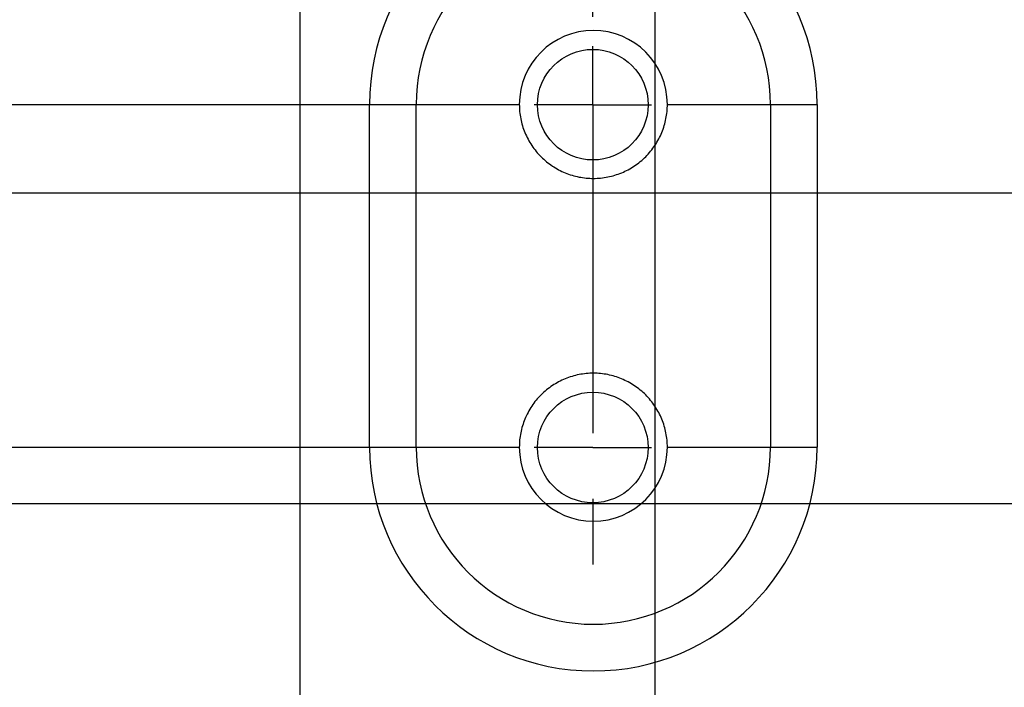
# Model space of a CAD drawing. Header units: inches. Extents: x 0 to 34, y 0 to 22.
# Tile 19 of 36: x 10.4 to 12.5, y 12.2 to 13.6. Entities that reach past the tile are written whole.
import ezdxf

# ---------------------------------------------------------------- set-up
doc = ezdxf.new("R2010")
doc.units = ezdxf.units.IN
doc.header["$LTSCALE"] = 1.87
doc.header["$MEASUREMENT"] = 0
doc.linetypes.add('CENTER', pattern=[0.6, 0.375, -0.075, 0.075, -0.075])
doc.layers.get('0').update_dxf_attribs({"linetype": 'CONTINUOUS'})
for name, color, linetype in [('02___PRT_ALL_AXES', 7, 'CONTINUOUS'), ('DETAIL', 7, 'CONTINUOUS'), ('DIMENSIONS', 7, 'CONTINUOUS')]:
    doc.layers.add(name, color=color, linetype=linetype)
doc.styles.get("Standard").update_dxf_attribs({"font": 'txt', "width": 0.8})
doc.dimstyles.new('DIMSTYLE_1', dxfattribs={"dimtxt": 0.125, "dimasz": 0.18, "dimexe": 0.125, "dimexo": 0.0625, "dimgap": 0.03125, "dimtad": 0, "dimtih": 1, "dimtoh": 1, "dimlfac": 0.5, "dimzin": 4, "dimdsep": 46, "dimtxsty": 'STANDARD', "dimblk": '_FILLED', "dimblk1": '_FILLED', "dimblk2": '_FILLED', "dimcen": 0.09, "dimazin": 1, "dimtp": 0.001, "dimtm": 0.001, "dimtfac": 1, "dimtofl": 0, "dimtmove": 0, "dimatfit": 3, "dimldrblk": '_FILLED', "dimfxl": 1, "dimtolj": 1, "dimtzin": 4, "dimarcsym": 0})
doc.dimstyles.get("Standard").update_dxf_attribs({"dimtxt": 0.125, "dimasz": 0.18, "dimexe": 0.125, "dimexo": 0.0625, "dimgap": 0.09, "dimtad": 0, "dimtih": 1, "dimtoh": 1, "dimzin": 4, "dimdsep": 46, "dimtxsty": 'STANDARD', "dimblk": '_FILLED', "dimblk1": '_FILLED', "dimblk2": '_FILLED', "dimcen": 0.09, "dimazin": 1, "dimtol": 1, "dimtp": 0.02, "dimtm": 0.02, "dimtfac": 1, "dimtofl": 0, "dimtmove": 0, "dimatfit": 3, "dimldrblk": '_FILLED', "dimfxl": 1, "dimtolj": 1, "dimtzin": 4, "dimarcsym": 0})

# ---------------------------------------------------------------- blocks, each defined once
blk = doc.blocks.new('*D7')
at = {"layer": 'DIMENSIONS', "color": 2, "linetype": 'CONTINUOUS'}
blk.add_line((11.7927, 11.8087), (11.7927, 15.6983), dxfattribs=at)
at = {"layer": 'DIMENSIONS', "color": 2, "linetype": 'CONTINUOUS', "insert": (11.7302, 15.7608), "char_height": 0.125, "width": 1.125, "attachment_point": 1, "rotation": 90, "line_spacing_factor": 0.9}
blk.add_mtext('1.67{\\ftxt.shx;\\W1.000000;\\H0.125000; }[42.3]', dxfattribs=at)
blk = doc.blocks.new('_FILLED')
at = {"color": 0, "linetype": 'BYBLOCK'}
blk.add_solid([(0, 0), (-1, 0.174), (-1, -0.174)], dxfattribs=at)
blk = doc.blocks.new('*D8')
at = {"layer": 'DIMENSIONS', "color": 2, "linetype": 'CONTINUOUS'}
blk.add_line((13.1804, 11.4557), (13.1804, 15.6983), dxfattribs=at)
at = {"layer": 'DIMENSIONS', "color": 2, "linetype": 'CONTINUOUS', "insert": (13.1179, 15.7608), "char_height": 0.125, "width": 0.925, "attachment_point": 1, "rotation": 90, "line_spacing_factor": 0.9}
blk.add_mtext('2.36{\\ftxt.shx;\\W1.000000;\\H0.125000; }[60]', dxfattribs=at)
blk = doc.blocks.new('*D10')
at = {"layer": 'DIMENSIONS', "color": 2, "linetype": 'CONTINUOUS'}
blk.add_line((15.2432, 13.6323), (15.2432, 15.6983), dxfattribs=at)
at = {"layer": 'DIMENSIONS', "color": 2, "linetype": 'CONTINUOUS', "insert": (15.1807, 15.7608), "char_height": 0.125, "width": 1.125, "attachment_point": 1, "rotation": 90, "line_spacing_factor": 0.9}
blk.add_mtext('3.39{\\ftxt.shx;\\W1.000000;\\H0.125000; }[86.2]', dxfattribs=at)
blk = doc.blocks.new('*D23')
at = {"layer": 'DIMENSIONS', "color": 2, "linetype": 'CONTINUOUS'}
blk.add_line((13.2409, 12.6112), (7.6467, 12.6112), dxfattribs=at)
at = {"layer": 'DIMENSIONS', "color": 2, "linetype": 'CONTINUOUS', "insert": (7.5842, 12.6737), "char_height": 0.125, "width": 1.125, "attachment_point": 3, "line_spacing_factor": 0.9}
blk.add_mtext('2.27{\\ftxt.shx;\\W1.000000;\\H0.125000; }[57.6]', dxfattribs=at)
blk = doc.blocks.new('*D24')
at = {"layer": 'DIMENSIONS', "color": 2, "linetype": 'CONTINUOUS'}
blk.add_line((13.2409, 13.7112), (7.6467, 13.7112), dxfattribs=at)
at = {"layer": 'DIMENSIONS', "color": 2, "linetype": 'CONTINUOUS', "insert": (7.5842, 13.7737), "char_height": 0.125, "width": 1.125, "attachment_point": 3, "line_spacing_factor": 0.9}
blk.add_mtext('2.82{\\ftxt.shx;\\W1.000000;\\H0.125000; }[71.6]', dxfattribs=at)
blk = doc.blocks.new('*D25')
at = {"layer": 'DIMENSIONS', "color": 2, "linetype": 'CONTINUOUS'}
for p, q in [((14.4115, 13.4448), (14.2211, 13.2743)), ((15.0556, 13.4448), (14.4115, 13.4448)), ((14.2211, 13.2743), (7.6467, 13.2743))]:
    blk.add_line(p, q, dxfattribs=at)
at = {"layer": 'DIMENSIONS', "color": 2, "linetype": 'CONTINUOUS', "insert": (7.5842, 13.3368), "char_height": 0.125, "width": 1.125, "attachment_point": 3, "line_spacing_factor": 0.9}
blk.add_mtext('2.69{\\ftxt.shx;\\W1.000000;\\H0.125000; }[68.2]', dxfattribs=at)
blk = doc.blocks.new('*D26')
at = {"layer": 'DIMENSIONS', "color": 2, "linetype": 'CONTINUOUS'}
for p, q in [((7.788, 12.8649), (7.6467, 12.8649)), ((7.9001, 12.7312), (7.788, 12.8649)), ((11.4974, 12.7312), (7.9001, 12.7312))]:
    blk.add_line(p, q, dxfattribs=at)
at = {"layer": 'DIMENSIONS', "color": 2, "linetype": 'CONTINUOUS', "insert": (7.5842, 12.9274), "char_height": 0.125, "width": 1.125, "attachment_point": 3, "line_spacing_factor": 0.9}
blk.add_mtext('2.33{\\ftxt.shx;\\W1.000000;\\H0.125000; }[59.2]', dxfattribs=at)
blk = doc.blocks.new('*D27')
at = {"layer": 'DIMENSIONS', "color": 2, "linetype": 'CONTINUOUS'}
blk.add_line((11.4719, 13.4632), (7.6467, 13.4632), dxfattribs=at)
at = {"layer": 'DIMENSIONS', "color": 2, "linetype": 'CONTINUOUS', "insert": (7.5842, 13.5257), "char_height": 0.125, "width": 1.125, "attachment_point": 3, "line_spacing_factor": 0.9}
blk.add_mtext('2.70{\\ftxt.shx;\\W1.000000;\\H0.125000; }[68.5]', dxfattribs=at)
blk = doc.blocks.new('*D29')
at = {"layer": 'DIMENSIONS', "color": 2, "linetype": 'CONTINUOUS'}
blk.add_line((11.6569, 14.1892), (7.6467, 14.1892), dxfattribs=at)
at = {"layer": 'DIMENSIONS', "color": 2, "linetype": 'CONTINUOUS', "insert": (7.5842, 14.2517), "char_height": 0.125, "width": 1.125, "attachment_point": 3, "line_spacing_factor": 0.9}
blk.add_mtext('3.06{\\ftxt.shx;\\W1.000000;\\H0.125000; }[77.7]', dxfattribs=at)
blk = doc.blocks.new('*D36')
at = {"layer": 'DIMENSIONS', "color": 2, "linetype": 'CONTINUOUS'}
for p, q in [((11.523, 15.5453), (11.523, 15.6983)), ((11.6596, 15.3867), (11.523, 15.5453)), ((11.6596, 13.6509), (11.6596, 15.3867))]:
    blk.add_line(p, q, dxfattribs=at)
at = {"layer": 'DIMENSIONS', "color": 2, "linetype": 'CONTINUOUS', "insert": (11.4605, 15.7608), "char_height": 0.125, "width": 1.125, "attachment_point": 1, "rotation": 90, "line_spacing_factor": 0.9}
blk.add_mtext('1.60{\\ftxt.shx;\\W1.000000;\\H0.125000; }[40.7]', dxfattribs=at)
blk = doc.blocks.new('*D40')
at = {"layer": 'DIMENSIONS', "color": 2, "linetype": 'CONTINUOUS'}
blk.add_line((11.0346, 11.9207), (11.0346, 15.6983), dxfattribs=at)
at = {"layer": 'DIMENSIONS', "color": 2, "linetype": 'CONTINUOUS', "insert": (10.9721, 15.7608), "char_height": 0.125, "width": 1.125, "attachment_point": 1, "rotation": 90, "line_spacing_factor": 0.9}
blk.add_mtext('1.29{\\ftxt.shx;\\W1.000000;\\H0.125000; }[32.7]', dxfattribs=at)

msp = doc.modelspace()

# ---------------------------------------------------------------- linework, layer by layer
at = {"color": 7, "linetype": 'CONTINUOUS'}
for centre in [(11.6596, 13.4632), (11.6596, 12.7312)]:
    msp.add_circle(centre, 0.1181, dxfattribs=at)
at = {"layer": '02___PRT_ALL_AXES', "color": 7, "linetype": 'CENTER'}
for p, q in [((11.6596, 13.4632), (11.6596, 13.5884)), ((11.6596, 13.4632), (11.5344, 13.4632)), ((11.6596, 13.4632), (11.6596, 12.474)), ((11.6596, 13.4632), (11.7848, 13.4632)), ((11.6596, 12.7312), (11.5344, 12.7312)), ((11.6596, 12.7312), (11.7848, 12.7312))]:
    msp.add_line(p, q, dxfattribs=at)
at = {"layer": '02___PRT_ALL_AXES', "color": 3, "linetype": 'CONTINUOUS'}
for p, q in [((11.1829, 12.7318), (11.1829, 13.4638)), ((11.1829, 13.4638), (11.5027, 13.4638)), ((11.2827, 12.7318), (11.2827, 13.4638)), ((11.8187, 13.4638), (12.1384, 13.4638)), ((12.0387, 13.4638), (12.0387, 12.7318)), ((12.1384, 13.4638), (12.1384, 12.7318)), ((11.1829, 12.7318), (11.5027, 12.7318)), ((11.8187, 12.7318), (12.1384, 12.7318))]:
    msp.add_line(p, q, dxfattribs=at)
for centre, radius, start, end in [((11.6607, 13.4638), 0.4777, 0, 180), ((11.6607, 13.4638), 0.378, 0, 180), ((11.6607, 13.4638), 0.158, 0, 180), ((11.6607, 12.7318), 0.4777, 180, 360), ((11.6607, 12.7318), 0.378, 180, 360), ((11.6607, 12.7318), 0.158, 180, 360)]:
    msp.add_arc(centre, radius, start, end, dxfattribs=at)
for points, knots in [([(11.5027, 13.4638), (11.5027, 13.4586), (11.5031, 13.4484), (11.5054, 13.4331), (11.5091, 13.4182), (11.5144, 13.4035), (11.521, 13.3893), (11.5291, 13.3759), (11.5384, 13.3633), (11.5524, 13.3479), (11.5686, 13.3347), (11.5864, 13.3241), (11.6004, 13.3174), (11.6151, 13.3122), (11.6351, 13.3073), (11.6557, 13.3053), (11.6763, 13.3063), (11.6916, 13.3086), (11.7067, 13.3124), (11.7213, 13.3176), (11.7353, 13.3242), (11.7486, 13.3322), (11.7611, 13.3415), (11.7727, 13.352), (11.7832, 13.3637), (11.7926, 13.3763), (11.8006, 13.3898), (11.8071, 13.4039), (11.8123, 13.4185), (11.816, 13.4333), (11.8182, 13.4485), (11.8187, 13.4587), (11.8187, 13.4638)], [0, 0, 0, 0, 0.031138, 0.061978, 0.092991, 0.124386, 0.155968, 0.187532, 0.219024, 0.250463, 0.313141, 0.344451, 0.375717, 0.406934, 0.438099, 0.500296, 0.531464, 0.562653, 0.59384, 0.625025, 0.656231, 0.68748, 0.718815, 0.75029, 0.781936, 0.813626, 0.845194, 0.876533, 0.907599, 0.938351, 0.969015, 1, 1, 1, 1]), ([(11.8187, 12.7318), (11.8187, 12.7369), (11.8182, 12.7471), (11.816, 12.7623), (11.8123, 12.7772), (11.8071, 12.7917), (11.8005, 12.8058), (11.7925, 12.8193), (11.7832, 12.8319), (11.7727, 12.8436), (11.7611, 12.8541), (11.7486, 12.8634), (11.7353, 12.8713), (11.7212, 12.878), (11.7067, 12.8832), (11.6866, 12.8882), (11.6609, 12.8908), (11.6351, 12.8883), (11.6151, 12.8833), (11.6005, 12.8781), (11.5864, 12.8715), (11.5686, 12.8609), (11.5484, 12.8444), (11.5317, 12.8242), (11.521, 12.8063), (11.5144, 12.7921), (11.5092, 12.7774), (11.5054, 12.7625), (11.5031, 12.7472), (11.5027, 12.7369), (11.5027, 12.7318)], [0, 0, 0, 0, 0.031018, 0.061714, 0.092509, 0.123625, 0.154999, 0.186562, 0.218217, 0.249824, 0.281281, 0.312611, 0.343863, 0.375072, 0.406258, 0.437437, 0.499703, 0.561916, 0.593071, 0.62426, 0.655499, 0.686807, 0.749517, 0.812352, 0.84391, 0.875501, 0.906916, 0.937954, 0.968824, 1, 1, 1, 1])]:
    msp.add_open_spline(points, degree=3, knots=knots, dxfattribs=at)

# ---------------------------------------------------------------- dimensions: what is measured, and where the dimension line sits
at = {"layer": 'DIMENSIONS', "color": 2, "linetype": 'CONTINUOUS'}
for feature_location, offset, dtype, origin, picture, middle in [((11.7927, 11.8087), (0, 3.8896), 1, (8.4582, 11.7462), '*D7', (11.7927, 16.3233)), ((15.2432, 13.6323), (0, 2.0659), 1, (8.4582, 13.5698), '*D10', (15.2432, 16.3233)), ((11.6596, 13.6509), (-0.1366, 2.0474), 1, (8.4582, 13.5884), '*D36', (11.523, 16.3233)), ((11.0346, 11.9207), (0, 3.7776), 1, (8.4582, 11.8582), '*D40', (11.0346, 16.3233)), ((13.1804, 11.4557), (0, 4.2426), 1, (8.4582, 11.3932), '*D8', (13.1804, 16.2233)), ((11.6569, 14.1892), (-4.0103, 0), 0, (11.7194, 8.0728), '*D29', (7.0217, 14.1892)), ((13.2409, 13.7112), (-5.5942, 0), 0, (13.3034, 8.0728), '*D24', (7.0217, 13.7112)), ((11.4719, 13.4632), (-3.8252, 0), 0, (11.5344, 8.0728), '*D27', (7.0217, 13.4632)), ((15.0556, 13.4448), (-7.409, -0.1705), 0, (15.1181, 8.0728), '*D25', (7.0217, 13.2743)), ((11.4974, 12.7312), (-3.8507, 0.1337), 0, (11.5344, 8.0728), '*D26', (7.0217, 12.8649)), ((13.2409, 12.6112), (-5.5942, 0), 0, (13.3034, 8.0728), '*D23', (7.0217, 12.6112))]:
    dim = msp.add_ordinate_dim(feature_location=feature_location, offset=offset, dtype=dtype, origin=origin, dimstyle='DIMSTYLE_1', dxfattribs=at)
    dim.commit()
    dim.dimension.update_dxf_attribs({"geometry": picture, "text_midpoint": middle})

# ---------------------------------------------------------------- leaders
at = {"layer": 'DETAIL', "color": 2, "linetype": 'CONTINUOUS'}
msp.add_leader([(10.9499, 11.6945), (7.7717, 14.6585), (7.5917, 14.6585)], dimstyle='STANDARD', override={"dimtad": 0}, dxfattribs=at)

doc.saveas('drawing.dxf')
